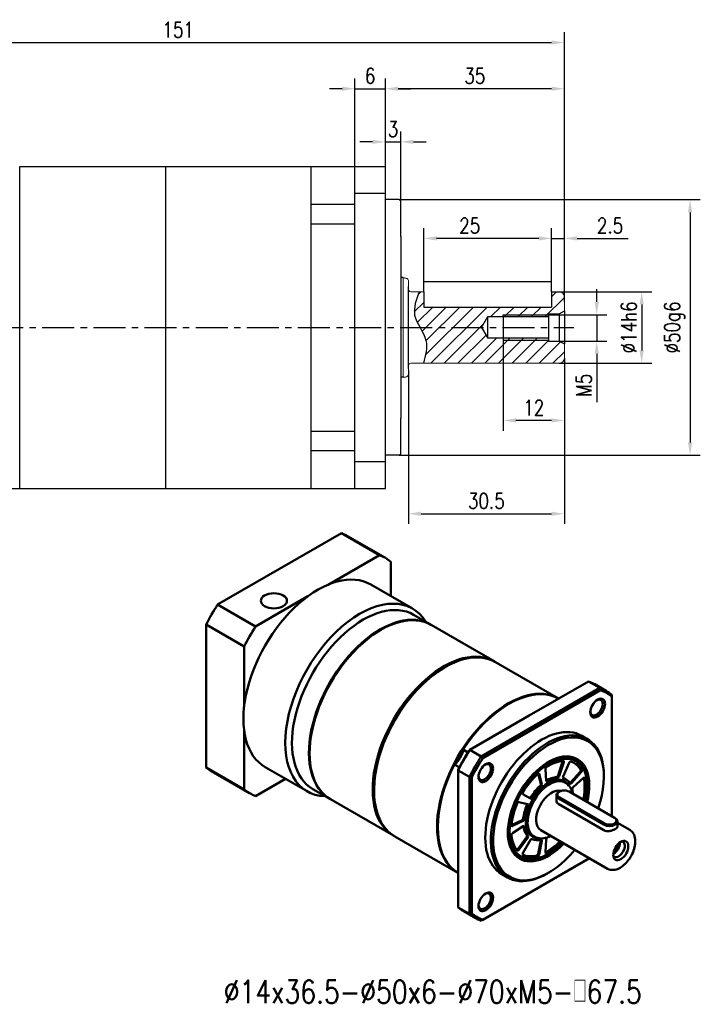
# Model space of a CAD drawing. Header units: inches. Extents: x 21 to 411, y 5 to 253.
# Tile 2 of 3: x 185 to 318, y 52 to 245. Entities that reach past the tile are written whole.
import ezdxf

# ---------------------------------------------------------------- set-up
doc = ezdxf.new("R2010")
doc.units = ezdxf.units.IN
doc.header["$LTSCALE"] = 10
doc.header["$MEASUREMENT"] = 0
doc.linetypes.add('CENTER', pattern=[2, 1.25, -0.25, 0.25, -0.25])
doc.linetypes.add('实线', pattern=[0])
for name, color, linetype in [('1轮廓实线层', 7, 'Continuous'), ('2细线层', 4, 'Continuous'), ('3中心线层', 1, 'CENTER'), ('5剖面线层', 2, 'Continuous'), ('6文字层', 3, 'Continuous'), ('7标注层', 4, 'Continuous')]:
    doc.layers.add(name, color=color, linetype=linetype)
doc.layers.add('可见 (ISO)', color=7, linetype='实线', lineweight=50)
doc.styles.add('PC_TEXTSTYLE', font='isocp.shx', dxfattribs={"width": 0.8, "bigfont": 'HZFS.SHX'})
doc.styles.add('TH_GBDIM', font='romans.shx', dxfattribs={"width": 0.8, "bigfont": 'gbcbig.shx'})
doc.dimstyles.new('线性标注', dxfattribs={"dimtxt": 2.5, "dimasz": 3, "dimexe": 2, "dimexo": 0, "dimgap": 1, "dimtad": 1, "dimdsep": 46, "dimtxsty": 'PC_TEXTSTYLE', "dimsah": 1, "dimcen": 0.09, "dimclrt": 3, "dimadec": 0, "dimazin": 0, "dimtfac": 0.7, "dimtix": 1, "dimtmove": 0, "dimatfit": 0, "dimfxl": 1, "dimtzin": 0, "dimarcsym": 0})

# ---------------------------------------------------------------- blocks, each defined once
blk = doc.blocks.new('*D20')
at = {"layer": '7标注层', "color": 0, "lineweight": -2, "transparency": 16777216}
for p, q in [((140.4, 217.22), (140.4, 242.5)), ((291.4, 190.77), (291.4, 242.5)), ((142.9, 240.5), (288.9, 240.5))]:
    blk.add_line(p, q, dxfattribs=at)
at = {"layer": '7标注层', "color": 0, "transparency": 16777216}
for points in [[(142.9, 240.92), (142.9, 240.09), (140.4, 240.5)], [(288.9, 240.92), (288.9, 240.09), (291.4, 240.5)]]:
    blk.add_solid(points, dxfattribs=at)
at = {"layer": 'Defpoints', "color": 0, "transparency": 16777216}
for p in [(291.4, 240.5), (140.4, 217.22), (291.4, 190.77)]:
    blk.add_point(p, dxfattribs=at)
at = {"layer": '7标注层', "color": 3, "transparency": 16777216, "insert": (215.9, 243), "char_height": 3, "attachment_point": 5, "style": 'TH_GBDIM'}
blk.add_mtext('151', dxfattribs=at)
blk = doc.blocks.new('*D64')
at = {"layer": '7标注层', "color": 0, "lineweight": -2, "transparency": 16777216}
for p, q in [((297.73, 189.77), (297.73, 192.27)), ((288.27, 187.27), (299.73, 187.27)), ((297.73, 187.27), (297.73, 182.12)), ((288.27, 182.12), (299.73, 182.12)), ((297.73, 179.62), (297.73, 170.17))]:
    blk.add_line(p, q, dxfattribs=at)
at = {"layer": '7标注层', "color": 0, "transparency": 16777216}
for points in [[(297.32, 189.77), (298.15, 189.77), (297.73, 187.27)], [(297.32, 179.62), (298.15, 179.62), (297.73, 182.12)]]:
    blk.add_solid(points, dxfattribs=at)
at = {"layer": 'Defpoints', "color": 0, "transparency": 16777216}
for p in [(288.27, 187.27), (288.27, 182.12), (297.73, 182.12)]:
    blk.add_point(p, dxfattribs=at)
at = {"layer": '7标注层', "color": 3, "transparency": 16777216, "insert": (295.23, 173.45), "char_height": 3, "attachment_point": 5, "rotation": 90, "style": 'TH_GBDIM'}
blk.add_mtext('{M5}{}{}', dxfattribs=at)
blk = doc.blocks.new('*D65')
at = {"layer": '7标注层', "color": 0, "lineweight": -2, "transparency": 16777216}
for p, q in [((289.65, 191.77), (308.52, 191.77)), ((306.52, 189.27), (306.52, 180.27)), ((290.4, 177.77), (308.52, 177.77))]:
    blk.add_line(p, q, dxfattribs=at)
at = {"layer": '7标注层', "color": 0, "transparency": 16777216}
for points in [[(306.11, 189.27), (306.94, 189.27), (306.52, 191.77)], [(306.11, 180.27), (306.94, 180.27), (306.52, 177.77)]]:
    blk.add_solid(points, dxfattribs=at)
at = {"layer": 'Defpoints', "color": 0, "transparency": 16777216}
for p in [(289.65, 191.77), (290.4, 177.77), (306.52, 177.77)]:
    blk.add_point(p, dxfattribs=at)
at = {"layer": '7标注层', "color": 3, "transparency": 16777216, "insert": (304.02, 184.77), "char_height": 3, "attachment_point": 5, "rotation": 90, "style": 'TH_GBDIM'}
blk.add_mtext('{%%c14h6}{}{}', dxfattribs=at)
blk = doc.blocks.new('*D66')
at = {"layer": '7标注层', "color": 0, "lineweight": -2, "transparency": 16777216}
for p, q in [((259.1, 209.77), (317.98, 209.77)), ((315.98, 207.27), (315.98, 162.27)), ((259.1, 159.77), (317.98, 159.77))]:
    blk.add_line(p, q, dxfattribs=at)
at = {"layer": '7标注层', "color": 0, "transparency": 16777216}
for points in [[(315.57, 207.27), (316.4, 207.27), (315.98, 209.77)], [(315.57, 162.27), (316.4, 162.27), (315.98, 159.77)]]:
    blk.add_solid(points, dxfattribs=at)
at = {"layer": 'Defpoints', "color": 0, "transparency": 16777216}
for p in [(259.1, 209.77), (259.1, 159.77), (315.98, 159.77)]:
    blk.add_point(p, dxfattribs=at)
at = {"layer": '7标注层', "color": 3, "transparency": 16777216, "insert": (312.98, 184.77), "char_height": 3, "attachment_point": 5, "rotation": 90, "style": 'TH_GBDIM'}
blk.add_mtext('{%%c50}{}{g6}', dxfattribs=at)
blk = doc.blocks.new('*D67')
at = {"layer": '7标注层', "color": 0, "lineweight": -2, "transparency": 16777216}
for p, q in [((288.9, 193.77), (288.9, 204.19)), ((291.4, 189.74), (291.4, 204.19)), ((286.4, 202.19), (283.9, 202.19)), ((288.9, 202.19), (291.4, 202.19)), ((293.9, 202.19), (303.85, 202.19))]:
    blk.add_line(p, q, dxfattribs=at)
at = {"layer": '7标注层', "color": 0, "transparency": 16777216}
for points in [[(286.4, 202.6), (286.4, 201.77), (288.9, 202.19)], [(293.9, 202.6), (293.9, 201.77), (291.4, 202.19)]]:
    blk.add_solid(points, dxfattribs=at)
at = {"layer": 'Defpoints', "color": 0, "transparency": 16777216}
for p in [(291.4, 202.19), (288.9, 193.77), (291.4, 189.74)]:
    blk.add_point(p, dxfattribs=at)
at = {"layer": '7标注层', "color": 3, "transparency": 16777216, "insert": (300.33, 204.69), "char_height": 3, "attachment_point": 5, "style": 'TH_GBDIM'}
blk.add_mtext('2.5', dxfattribs=at)
blk = doc.blocks.new('*D68')
at = {"layer": '7标注层', "color": 0, "lineweight": -2, "transparency": 16777216}
for p, q in [((263.9, 193.77), (263.9, 204.19)), ((288.9, 193.77), (288.9, 204.19)), ((286.4, 202.19), (266.4, 202.19))]:
    blk.add_line(p, q, dxfattribs=at)
at = {"layer": '7标注层', "color": 0, "transparency": 16777216}
for points in [[(266.4, 202.6), (266.4, 201.77), (263.9, 202.19)], [(286.4, 202.6), (286.4, 201.77), (288.9, 202.19)]]:
    blk.add_solid(points, dxfattribs=at)
at = {"layer": 'Defpoints', "color": 0, "transparency": 16777216}
for p in [(263.9, 202.19), (263.9, 193.77), (288.9, 193.77)]:
    blk.add_point(p, dxfattribs=at)
at = {"layer": '7标注层', "color": 3, "transparency": 16777216, "insert": (272.9, 204.69), "char_height": 3, "attachment_point": 5, "style": 'TH_GBDIM'}
blk.add_mtext('25', dxfattribs=at)
blk = doc.blocks.new('*D69')
at = {"layer": '7标注层', "color": 0, "lineweight": -2, "transparency": 16777216}
for p, q in [((279.44, 182.27), (279.44, 164.58)), ((291.4, 178.77), (291.4, 164.58)), ((288.9, 166.58), (281.94, 166.58))]:
    blk.add_line(p, q, dxfattribs=at)
at = {"layer": '7标注层', "color": 0, "transparency": 16777216}
for points in [[(281.94, 166.99), (281.94, 166.16), (279.44, 166.58)], [(288.9, 166.99), (288.9, 166.16), (291.4, 166.58)]]:
    blk.add_solid(points, dxfattribs=at)
at = {"layer": 'Defpoints', "color": 0, "transparency": 16777216}
for p in [(279.44, 182.27), (291.4, 178.77), (279.44, 166.58)]:
    blk.add_point(p, dxfattribs=at)
at = {"layer": '7标注层', "color": 3, "transparency": 16777216, "insert": (285.42, 169.08), "char_height": 3, "attachment_point": 5, "style": 'TH_GBDIM'}
blk.add_mtext('12', dxfattribs=at)
blk = doc.blocks.new('*D70')
at = {"layer": '7标注层', "color": 0, "lineweight": -2, "transparency": 16777216}
for p, q in [((256.4, 215.97), (256.4, 233.47)), ((291.4, 190.77), (291.4, 233.47)), ((288.9, 231.47), (258.9, 231.47))]:
    blk.add_line(p, q, dxfattribs=at)
at = {"layer": '7标注层', "color": 0, "transparency": 16777216}
for points in [[(258.9, 231.88), (258.9, 231.05), (256.4, 231.47)], [(288.9, 231.88), (288.9, 231.05), (291.4, 231.47)]]:
    blk.add_solid(points, dxfattribs=at)
at = {"layer": 'Defpoints', "color": 0, "transparency": 16777216}
for p in [(256.4, 231.47), (256.4, 215.97), (291.4, 190.77)]:
    blk.add_point(p, dxfattribs=at)
at = {"layer": '7标注层', "color": 3, "transparency": 16777216, "insert": (273.9, 233.97), "char_height": 3, "attachment_point": 5, "style": 'TH_GBDIM'}
blk.add_mtext('35', dxfattribs=at)
blk = doc.blocks.new('*D71')
at = {"layer": '7标注层', "color": 0, "lineweight": -2, "transparency": 16777216}
for p, q in [((256.4, 214.11), (256.4, 223.07)), ((259.4, 204.47), (259.4, 223.07)), ((253.9, 221.07), (251.4, 221.07)), ((256.4, 221.07), (259.4, 221.07)), ((261.9, 221.07), (264.4, 221.07))]:
    blk.add_line(p, q, dxfattribs=at)
at = {"layer": '7标注层', "color": 0, "transparency": 16777216}
for points in [[(253.9, 221.48), (253.9, 220.65), (256.4, 221.07)], [(261.9, 221.48), (261.9, 220.65), (259.4, 221.07)]]:
    blk.add_solid(points, dxfattribs=at)
at = {"layer": 'Defpoints', "color": 0, "transparency": 16777216}
for p in [(259.4, 221.07), (256.4, 214.11), (259.4, 204.47)]:
    blk.add_point(p, dxfattribs=at)
at = {"layer": '7标注层', "color": 3, "transparency": 16777216, "insert": (257.9, 223.57), "char_height": 3, "attachment_point": 5, "style": 'TH_GBDIM'}
blk.add_mtext('3', dxfattribs=at)
blk = doc.blocks.new('*D72')
at = {"layer": '7标注层', "color": 0, "lineweight": -2, "transparency": 16777216}
for p, q in [((291.4, 178.77), (291.4, 146.33)), ((260.9, 176.44), (260.9, 146.33)), ((263.4, 148.33), (288.9, 148.33))]:
    blk.add_line(p, q, dxfattribs=at)
at = {"layer": '7标注层', "color": 0, "transparency": 16777216}
for points in [[(263.4, 148.74), (263.4, 147.91), (260.9, 148.33)], [(288.9, 148.74), (288.9, 147.91), (291.4, 148.33)]]:
    blk.add_solid(points, dxfattribs=at)
at = {"layer": 'Defpoints', "color": 0, "transparency": 16777216}
for p in [(291.4, 178.77), (260.9, 176.44), (291.4, 148.33)]:
    blk.add_point(p, dxfattribs=at)
at = {"layer": '7标注层', "color": 3, "transparency": 16777216, "insert": (276.15, 150.83), "char_height": 3, "attachment_point": 5, "style": 'TH_GBDIM'}
blk.add_mtext('30.5', dxfattribs=at)
blk = doc.blocks.new('*D85')
at = {"layer": '7标注层', "color": 0, "lineweight": -2, "transparency": 16777216}
for p, q in [((250.45, 216.27), (250.45, 233.47)), ((256.4, 216.27), (256.4, 233.47)), ((247.95, 231.47), (245.45, 231.47)), ((250.45, 231.47), (256.4, 231.47)), ((258.9, 231.47), (261.4, 231.47))]:
    blk.add_line(p, q, dxfattribs=at)
at = {"layer": '7标注层', "color": 0, "transparency": 16777216}
for points in [[(247.95, 231.88), (247.95, 231.05), (250.45, 231.47)], [(258.9, 231.88), (258.9, 231.05), (256.4, 231.47)]]:
    blk.add_solid(points, dxfattribs=at)
at = {"layer": 'Defpoints', "color": 0, "transparency": 16777216}
for p in [(256.4, 231.47), (250.45, 216.27), (256.4, 216.27)]:
    blk.add_point(p, dxfattribs=at)
at = {"layer": '7标注层', "color": 3, "transparency": 16777216, "insert": (253.43, 233.97), "char_height": 3, "attachment_point": 5, "style": 'TH_GBDIM'}
blk.add_mtext('6', dxfattribs=at)
blk = doc.blocks.new('B-GPBS065-双级')
at = {"layer": '可见 (ISO)', "ltscale": 1.31579}
for p, q in [((273.37, 259.92), (312.1, 282.28)), ((323.98, 275.42), (312.1, 282.28)), ((313.98, 281.37), (325.86, 274.51)), ((307.89, 266.13), (323.98, 275.42)), ((327.59, 273.33), (327.59, 262.54)), ((334.33, 258.65), (321.25, 266.2)), ((285.25, 253.06), (301.61, 262.51)), ((273.37, 259.92), (285.25, 253.06)), ((339.95, 253.68), (334.64, 256.74)), ((281.63, 246.8), (269.75, 253.66)), ((269.75, 208.93), (269.75, 253.66)), ((359.89, 242.16), (340.16, 253.55)), ((324.2, 251.87), (324.41, 251.99)), ((281.63, 227.9), (281.63, 246.8)), ((380.04, 230.53), (360.31, 241.92)), ((344.35, 240.24), (344.56, 240.36)), ((370.87, 225.17), (389.42, 235.88)), ((392.96, 233.84), (389.42, 235.88)), ((394.9, 232.92), (391.37, 234.96)), ((392.96, 233.84), (355.84, 212.42)), ((356.33, 211.88), (393.18, 233.16)), ((396.68, 231.14), (396.68, 193.69)), ((379.98, 230.43), (378.85, 231.08)), ((352.31, 214.46), (370.87, 225.17)), ((281.63, 202.08), (281.63, 220.65)), ((389.02, 217.84), (387.26, 218.86)), ((302.14, 213.66), (302.14, 213.41)), ((350.15, 214.51), (351.65, 213.64)), ((352.31, 214.46), (355.84, 212.42)), ((348.97, 209), (347.47, 209.86)), ((381.3, 210.78), (379.88, 206.44)), ((381.66, 210.57), (380.24, 206.24)), ((381.43, 206.13), (383.36, 210.42)), ((385.27, 211.34), (385.41, 211.26)), ((269.75, 208.93), (281.63, 202.08)), ((271.48, 207.76), (283.36, 200.9)), ((288.25, 209.04), (288.11, 209.13)), ((301.33, 201.49), (288.25, 209.04)), ((348.59, 186.59), (348.59, 208.02)), ((352.13, 205.98), (348.59, 208.02)), ((373.62, 207.02), (374.47, 203.86)), ((373.95, 206.9), (374.82, 203.66)), ((376.18, 204.72), (375.89, 208.42)), ((386.77, 207.62), (383.73, 204.22)), ((387.13, 207.42), (384.08, 204.02)), ((294.59, 205.38), (285.25, 199.99)), ((352.13, 205.98), (352.13, 163.12)), ((352.84, 163.27), (352.84, 205.83)), ((381.54, 204.55), (382.11, 204.22)), ((382.25, 205.29), (381.9, 205.5)), ((383.03, 203.48), (382.67, 203.8)), ((384.55, 202.79), (387.8, 205.67)), ((394.2, 205.98), (394.2, 206.39)), ((308.45, 199.12), (303.14, 202.18)), ((322.29, 202.02), (322.29, 201.78)), ((371.26, 199.23), (368.88, 200.6)), ((380.27, 201.37), (380.06, 201.25)), ((383.38, 201.37), (397.52, 193.21)), ((389.04, 203), (389.04, 203.25)), ((328.39, 187.6), (308.66, 198.99)), ((367.61, 198.12), (370.37, 197.49)), ((379.33, 198.65), (379.33, 200.23)), ((380.06, 199.21), (394.2, 191.04)), ((394.2, 189.28), (380.06, 197.44)), ((394.41, 191.41), (380.27, 199.57)), ((387.45, 199.11), (387.34, 199.08)), ((387.8, 198.91), (387.7, 198.88)), ((368.61, 192.41), (365.29, 190.83)), ((368.96, 192.21), (365.61, 190.62)), ((397.74, 193.08), (397.52, 193.21)), ((398.47, 190.49), (398.47, 192.06)), ((398.47, 191.6), (402.3, 189.39)), ((365.61, 188.34), (368.96, 190.61)), ((374.44, 189.31), (395.3, 177.26)), ((348.54, 175.97), (328.81, 187.36)), ((348.59, 165.16), (348.59, 186.59)), ((370.01, 187.16), (367.26, 183.35)), ((370.37, 186.96), (367.61, 183.14)), ((368.88, 182.13), (371.26, 186.25)), ((371.79, 187.66), (372.36, 187.33)), ((373.46, 186.9), (373, 187.05)), ((374.47, 186.13), (373.6, 181.88)), ((374.82, 185.93), (373.95, 181.68)), ((375.89, 182.4), (376.18, 186.44)), ((376.88, 181.94), (376.66, 181.81)), ((389.68, 180.51), (356.33, 161.25)), ((367.77, 181.03), (367.91, 180.95)), ((347.47, 176.72), (348.59, 176.07)), ((376.88, 175.98), (376.52, 175.77)), ((364.02, 174.53), (362.26, 175.56)), ((348.59, 165.16), (352.13, 163.12)), ((353.9, 161.9), (350.37, 163.94))]:
    blk.add_line(p, q, dxfattribs=at)
at = {"layer": '可见 (ISO)', "ltscale": 1.31579, "extrusion": (0, 0, -1)}
for centre, major_axis, start_param, end_param in [((292.73, 244.56), (21.25, 36.81), 6.197999, 6.283185), ((304.75, 237.62), (-16.5, -28.58), 0, 3.141593), ((290.96, 261.1), (-4.1, 0), 5.497787, 11.780972), ((292.73, 244.56), (21.25, 36.81), 4.627202, 4.797576), ((324.41, 226.27), (-15.75, -27.28), 0, 3.141593), ((344.56, 214.64), (-15.75, -27.28), 0, 3.141593), ((344.35, 214.76), (15.6, 27.02), 3.926991, 5.497787), ((364.5, 203.13), (15.75, 27.28), 4.797598, 6.197976), ((370.87, 199.45), (20.5, 35.51), 6.192414, 6.283185), ((374.76, 197.21), (20.25, 35.07), 6.196871, 6.3695), ((391.9, 227.72), (1.37, 2.38), 5.585006, 10.122958), ((376.88, 195.98), (-12.25, -21.22), 5.002141, 10.666414), ((364.5, 203.13), (15.6, 27.02), 4.639431, 4.785347), ((370.87, 199.45), (20.5, 35.51), 4.621618, 4.80316), ((376.52, 196.19), (8.75, 15.16), 5.511973, 6.283185), ((364.5, 203.13), (-15.75, -27.28), 0.085209, 1.485587), ((374.76, 197.21), (20.25, 35.07), 4.626075, 4.798703), ((356.9, 207.51), (1.38, 2.38), 5.585006, 10.122958), ((376.88, 195.98), (-8.6, -14.9), 5.131531, 10.517082), ((376.88, 195.98), (8.25, 14.29), 5.441776, 5.902864), ((380.98, 210.77), (-0.25, -0.433), 3.84029, 4.363323), ((381.34, 210.56), (0.25, 0.433), 5.902864, 7.504916), ((383.65, 210.36), (0.25, 0.433), 4.537856, 6.139907), ((376.88, 195.98), (8.25, 14.29), 6.139907, 6.600996), ((376.52, 196.19), (8.25, 14.29), 0.021429, 0.317811), ((292.73, 244.56), (-21.25, -36.81), 0, 0.085187), ((376.88, 195.98), (8.25, 14.29), 4.743644, 5.204733), ((373.61, 206.6), (0.25, 0.433), 5.204733, 6.806784), ((376.24, 208.66), (0.25, 0.433), 3.839724, 5.441776), ((386.62, 207.9), (0.25, 0.433), 0.317811, 1.919862), ((386.98, 207.7), (0.25, 0.433), 0.317811, 1.919862), ((374.12, 203.56), (-0.25, -0.433), 3.665191, 5.191529), ((374.48, 203.35), (-0.25, -0.433), 3.665191, 5.191529), ((376.18, 205.17), (-0.25, -0.433), 5.45498, 5.501608), ((376.54, 204.96), (-0.25, -0.433), 5.45498, 6.981317), ((376.66, 196.1), (4.88, 8.44), 5.513056, 6.283185), ((379.56, 206.43), (-0.25, -0.433), 4.363323, 5.88966), ((379.91, 206.22), (-0.25, -0.433), 4.363323, 5.88966), ((381.72, 206.06), (-0.25, -0.433), 6.153111, 7.679449), ((383.58, 204.51), (-0.25, -0.433), 5.061455, 5.638848), ((383.93, 204.3), (-0.25, -0.433), 5.061455, 6.587792), ((387.89, 205.33), (0.25, 0.433), 5.235988, 6.838039), ((376.52, 196.19), (-8.25, -14.29), 3.703564, 4.157535), ((376.88, 195.98), (-8.25, -14.29), 3.696447, 4.157535), ((369.13, 201.03), (-0.25, -0.433), 0, 1.602051), ((377.94, 195.37), (-3.5, -6.06), 0, 3.013334), ((381.83, 200.47), (-2.2, 0), 5.497787, 8.63938), ((384.64, 202.45), (0.25, 0.433), 3.709651, 5.235988), ((376.88, 195.98), (8.25, 14.29), 4.045512, 4.506601), ((367.41, 197.67), (0.25, 0.433), 4.506601, 6.108652), ((369.81, 197.24), (-0.25, -0.433), 3.683079, 4.493397), ((370.16, 197.03), (0.25, 0.433), 6.108652, 7.63499), ((371.15, 199.86), (-0.25, -0.433), 4.756848, 6.283185), ((371.51, 199.66), (-0.25, -0.433), 4.756848, 6.283185), ((387.54, 199.56), (-0.25, -0.433), 4.157535, 5.759587), ((387.89, 199.36), (-0.25, -0.433), 4.157535, 5.759587), ((368.64, 192.84), (-0.25, -0.433), 4.058716, 5.585054), ((368.99, 192.63), (-0.25, -0.433), 4.058716, 5.585054), ((376.66, 196.1), (-4.87, -8.44), 0, 0.77013), ((395.97, 192.31), (2.2, 0), 5.497787, 8.63938), ((376.52, 196.19), (-8.75, -15.16), 0, 0.771213), ((365.64, 191.04), (-0.25, -0.433), 5.585054, 7.187105), ((365.64, 187.95), (0.25, 0.433), 3.808469, 5.410521), ((368.99, 190.22), (0.25, 0.433), 5.410521, 6.936858), ((376.88, 195.98), (-8.25, -14.29), 0.205788, 0.666877), ((369.81, 187.38), (0.25, 0.433), 0.218992, 1.745329), ((370.16, 187.18), (0.25, 0.433), 0.218992, 1.745329), ((371.51, 186.1), (0.25, 0.433), 4.712389, 6.238726), ((374.12, 186.04), (-0.25, -0.433), 3.87527, 4.18879), ((374.48, 185.84), (0.25, 0.433), 5.804046, 7.330383), ((376.52, 196.19), (-8.25, -14.29), 5.150514, 5.552099), ((376.54, 186.61), (0.25, 0.433), 4.014257, 5.540595), ((376.88, 195.98), (-8.25, -14.29), 5.150514, 5.553799), ((398.8, 183.33), (1.38, 2.38), 6.087974, 9.619989), ((367.06, 183.56), (-0.25, -0.433), 4.886922, 5.699376), ((367.41, 183.36), (-0.25, -0.433), 4.886922, 6.488973), ((369.13, 181.99), (-0.25, -0.433), 6.25193, 7.853982), ((373.25, 181.79), (-0.25, -0.433), 4.18879, 5.790842), ((376.24, 182.57), (-0.25, -0.433), 5.553799, 7.15585), ((376.52, 196.19), (-8.25, -14.29), 5.790842, 6.219553), ((376.88, 195.98), (-8.25, -14.29), 5.790842, 6.25193), ((373.61, 181.59), (-0.25, -0.433), 4.18879, 5.790842), ((356.9, 167.1), (1.38, 2.38), 5.585006, 10.122958), ((370.87, 199.45), (-20.5, -35.51), 0, 0.090771), ((374.76, 197.21), (-20.25, -35.07), 6.196871, 6.3695)]:
    blk.add_ellipse(centre, major_axis=major_axis, ratio=0.57735, start_param=start_param, end_param=end_param, dxfattribs=at)
at = {"layer": '可见 (ISO)', "ltscale": 1.31579}
for centre, major_axis, start_param, end_param in [((304.61, 237.7), (21.25, 36.81), 6.197999, 6.368372), ((317.83, 230.07), (16.5, 28.58), 5.98052, 9.727443), ((318.89, 229.46), (15.75, 27.28), 0, 3.141593), ((324.2, 226.4), (15.75, 27.28), 6.276451, 9.431512), ((304.61, 237.7), (-21.25, -36.81), 4.627202, 4.797576), ((324.2, 226.4), (-15.6, -27.02), 3.926991, 5.497787), ((344.14, 214.88), (15.75, 27.28), 6.269716, 9.438247), ((344.35, 214.76), (-15.6, -27.02), 3.926991, 5.497787), ((364.29, 203.25), (15.75, 27.28), 6.279875, 9.428089), ((374.4, 197.41), (20.5, 35.51), 6.192414, 6.373957), ((392.26, 227.52), (1.63, 2.81), 5.497787, 11.780972), ((376.52, 196.19), (12.5, 21.65), 5.497787, 10.210176), ((374.76, 197.21), (12.5, 21.65), 0, 3.141593), ((347, 213.23), (2.25, 3.9), 4.074198, 5.35058), ((370.51, 199.66), (-20.25, -35.07), 4.626075, 4.798703), ((376.88, 195.98), (9, 15.59), 5.167963, 10.596149), ((374.4, 197.41), (-20.5, -35.51), 4.621618, 4.80316), ((357.26, 207.31), (1.62, 2.81), 5.497787, 11.780972), ((376.66, 196.1), (8.75, 15.16), 5.497787, 10.210176), ((376.88, 195.98), (5.02, 8.7), 5.944067, 9.763896), ((377.23, 195.78), (4.87, 8.44), 6.158178, 9.549785), ((376.52, 196.19), (-5.37, -9.31), 3.535118, 3.969798), ((376.88, 195.98), (-5.37, -9.31), 3.535118, 3.969798), ((376.52, 196.19), (5.38, 9.31), 0, 0.09055), ((376.88, 195.98), (5.37, 9.31), 5.978579, 6.413259), ((304.61, 237.7), (-21.25, -36.81), 6.197999, 6.368372), ((376.52, 196.19), (-5.37, -9.31), 4.233249, 4.66793), ((376.88, 195.98), (-5.37, -9.31), 4.233249, 4.66793), ((381.83, 200.23), (-2.5, 0), 5.497787, 7.068583), ((376.88, 195.98), (5.37, 9.31), 5.540576, 5.715127), ((376.52, 196.19), (-5.38, -9.31), 4.931381, 5.366062), ((376.88, 195.98), (-5.38, -9.31), 4.931381, 5.366062), ((395.97, 192.06), (2.5, 0), 3.926991, 7.068583), ((376.52, 196.19), (-5.38, -9.31), 5.63568, 6.064193), ((376.88, 195.98), (-5.38, -9.31), 5.629513, 6.064193), ((376.88, 195.98), (-5.38, -9.31), 0.044459, 0.47914), ((376.88, 195.98), (5.37, 9.31), 3.884183, 3.916052), ((399.5, 182.92), (1.66, 2.88), 5.497787, 11.780972), ((397.29, 184.19), (1.37, 2.38), 3.863335, 5.561443), ((397.29, 184.19), (1.11, 1.93), 3.894312, 5.530466), ((357.26, 166.89), (1.62, 2.81), 5.497787, 11.780972), ((374.4, 197.41), (-20.5, -35.51), 6.192414, 6.373957)]:
    blk.add_ellipse(centre, major_axis=major_axis, ratio=0.57735, start_param=start_param, end_param=end_param, dxfattribs=at)
for points in [[(393.18, 233.16), (393.11, 233.39), (393.03, 233.61), (392.96, 233.84)], [(396.68, 231.7), (396.68, 231.51), (396.68, 231.33), (396.68, 231.14)], [(352.08, 214.33), (352.16, 214.37), (352.23, 214.41), (352.31, 214.46)], [(355.84, 212.42), (356, 212.24), (356.17, 212.06), (356.33, 211.88)], [(348.59, 208.02), (348.59, 208.11), (348.59, 208.19), (348.59, 208.28)], [(352.13, 205.98), (352.36, 205.93), (352.6, 205.88), (352.84, 205.83)], [(352.13, 163.12), (352.36, 163.17), (352.6, 163.22), (352.84, 163.27)], [(355.84, 160.98), (356, 161.07), (356.17, 161.16), (356.33, 161.25)]]:
    blk.add_open_spline(points, degree=3, dxfattribs=at)
for points, knots in [([(383.03, 203.48), (383.48, 203.07), (383.84, 202.54), (384.24, 201.57), (384.35, 201.18), (384.43, 200.77)], [5.6227945, 5.6227945, 5.6227945, 5.6227945, 5.9174073, 5.9174073, 6.0902303, 6.0902303, 6.0902303, 6.0902303]), ([(380.06, 197.44), (379.83, 197.57), (379.64, 197.75), (379.39, 198.18), (379.33, 198.43), (379.33, 198.65)], [-0.7607004, -0.7607004, -0.7607004, -0.7607004, -0.6655833, -0.6655833, -0.5704662, -0.5704662, -0.5704662, -0.5704662]), ([(397.74, 189.65), (397.51, 189.52), (397.23, 189.39), (396.61, 189.18), (396.28, 189.09), (395.66, 189), (395.32, 188.98), (394.71, 189.06), (394.42, 189.15), (394.2, 189.28)], [0.3803502, 0.3803502, 0.3803502, 0.3803502, 0.4754082, 0.4754082, 0.5704662, 0.5704662, 0.6655833, 0.6655833, 0.7607004, 0.7607004, 0.7607004, 0.7607004]), ([(395.3, 177.26), (395.68, 177.04), (396.11, 176.91), (397.03, 176.82), (397.52, 176.87), (398.57, 177.16), (399.13, 177.43), (400.22, 178.16), (400.76, 178.63), (401.75, 179.7), (402.19, 180.3), (402.96, 181.59), (403.28, 182.26), (403.76, 183.64), (403.93, 184.34), (404.07, 185.69), (404.05, 186.35), (403.8, 187.56), (403.57, 188.1), (402.97, 188.9), (402.66, 189.18), (402.3, 189.39)], [3.926991, 3.926991, 3.926991, 3.926991, 4.180908, 4.180908, 4.459612, 4.459612, 4.785811, 4.785811, 5.130299, 5.130299, 5.472113, 5.472113, 5.811687, 5.811687, 6.152929, 6.152929, 6.497508, 6.497508, 6.828212, 6.828212, 7.068583, 7.068583, 7.068583, 7.068583]), ([(398.47, 190.49), (398.47, 190.36), (398.41, 190.21), (398.15, 189.93), (397.96, 189.78), (397.74, 189.65)], [0.1902342, 0.1902342, 0.1902342, 0.1902342, 0.2852922, 0.2852922, 0.3803502, 0.3803502, 0.3803502, 0.3803502]), ([(377.55, 187.51), (376.85, 187.14), (376.14, 186.89), (374.76, 186.67), (374.08, 186.7), (373.46, 186.9)], [7.8952322, 7.8952322, 7.8952322, 7.8952322, 8.2020155, 8.2020155, 8.5143725, 8.5143725, 8.5143725, 8.5143725])]:
    blk.add_open_spline(points, degree=3, knots=knots, dxfattribs=at)

msp = doc.modelspace()

# ---------------------------------------------------------------- hatches: boundary and pattern name
at = {"layer": '5剖面线层'}
h = msp.add_hatch(dxfattribs=at)
h.set_pattern_fill('ANSI31', color=2, scale=15)
h.paths.add_polyline_path([(288.273, 187.27), (279.445, 187.27), (279.445, 186.895), (288.273, 186.895)], flags=17)
h.paths.add_polyline_path([(288.273, 182.645), (279.445, 182.645), (279.445, 182.27), (288.273, 182.27)], flags=17)
edge = h.paths.add_edge_path()
edge.add_line((291.398, 181.543), (290.398, 182.12))
edge.add_line((290.398, 182.12), (288.273, 182.12))
edge.add_line((288.273, 182.12), (288.273, 182.27))
edge.add_line((288.273, 182.27), (279.445, 182.27))
edge.add_line((279.445, 182.27), (279.445, 182.645))
edge.add_line((279.445, 182.645), (276.445, 182.645))
edge.add_line((276.445, 182.645), (275.218, 184.77))
edge.add_line((275.218, 184.77), (263.17, 184.77))
edge.add_spline(control_points=[(263.17, 184.77), (263.634, 183.944), (264.901, 181.761), (264.254, 179.298), (263.853, 177.77)], knot_values=[7.3201335, 7.3201335, 7.3201335, 7.3201335, 10.072046, 14.5734849, 14.5734849, 14.5734849, 14.5734849], degree=3, periodic=0)
edge.add_line((263.853, 177.77), (290.398, 177.77))
edge.add_arc((290.398, 178.77), 1, 270, 360)
edge.add_line((291.398, 178.77), (291.398, 181.543))
edge = h.paths.add_edge_path()
edge.add_line((276.445, 186.895), (279.445, 186.895))
edge.add_line((279.445, 186.895), (279.445, 187.27))
edge.add_line((279.445, 187.27), (288.273, 187.27))
edge.add_line((288.273, 187.27), (288.273, 187.42))
edge.add_line((288.273, 187.42), (290.398, 187.42))
edge.add_line((290.398, 187.42), (291.398, 187.997))
edge.add_line((291.398, 187.997), (291.398, 190.77))
edge.add_arc((290.398, 190.77), 1, 0, 90)
edge.add_line((290.398, 191.77), (288.898, 191.77))
edge.add_line((288.898, 191.77), (288.898, 188.77))
edge.add_line((288.898, 188.77), (263.898, 188.77))
edge.add_line((263.898, 188.77), (263.898, 191.77))
edge.add_line((263.898, 191.77), (263.022, 191.77))
edge.add_spline(control_points=[(263.022, 191.77), (262.44, 190.214), (261.524, 187.766), (262.719, 185.571), (263.17, 184.77)], knot_values=[0, 0, 0, 0, 4.6514206, 7.3201335, 7.3201335, 7.3201335, 7.3201335], degree=3, periodic=0)
edge.add_line((263.17, 184.77), (275.218, 184.77))
edge.add_line((275.218, 184.77), (276.445, 186.895))

# ---------------------------------------------------------------- linework, layer by layer
at = {"color": 7, "linetype": 'Continuous', "lineweight": 15}
for p, q in [((259.898, 184.77), (259.898, 194.52)), ((260.898, 192.27), (260.898, 193.924)), ((263.898, 191.77), (261.398, 191.77)), ((290.398, 191.77), (288.898, 191.77)), ((291.398, 190.77), (291.398, 178.77)), ((259.898, 175.02), (259.898, 184.77)), ((260.898, 175.616), (260.898, 177.27)), ((261.398, 177.77), (290.398, 177.77))]:
    msp.add_line(p, q, dxfattribs=at)
for p, q in [((263.898, 191.77), (263.898, 193.77)), ((288.898, 191.77), (288.898, 193.77))]:
    msp.add_line(p, q)
for centre, radius, start, end in [((261.398, 192.27), 0.5, 180, 270), ((290.398, 190.77), 1, 0, 90), ((261.398, 177.27), 0.5, 90, 180), ((290.398, 178.77), 1, 270, 0)]:
    msp.add_arc(centre, radius, start, end, dxfattribs=at)
at = {"layer": '1轮廓实线层'}
for p, q in [((184.898, 153.27), (184.898, 216.27)), ((184.898, 216.27), (213.398, 216.27)), ((213.398, 216.27), (213.398, 153.27)), ((213.398, 216.27), (256.398, 216.27)), ((241.898, 153.27), (241.898, 216.27)), ((250.454, 153.27), (250.454, 216.27)), ((256.398, 209.77), (256.398, 216.27)), ((259.098, 209.77), (256.398, 209.77)), ((256.398, 159.77), (256.398, 209.77)), ((259.098, 209.77), (259.398, 209.47)), ((259.398, 202.538), (259.398, 209.47)), ((259.398, 202.538), (259.398, 167.002)), ((259.898, 194.52), (259.398, 194.52)), ((259.898, 194.52), (260.484, 194.416)), ((260.898, 176.77), (260.898, 192.77)), ((263.898, 193.77), (288.898, 193.77)), ((263.898, 191.77), (263.898, 188.77)), ((288.898, 191.77), (290.398, 191.77)), ((288.898, 191.77), (288.898, 188.77)), ((263.898, 188.77), (288.898, 188.77)), ((275.218, 184.77), (276.445, 186.895)), ((276.445, 182.645), (276.445, 186.895)), ((276.445, 186.895), (288.273, 186.895)), ((279.445, 186.895), (279.445, 187.27)), ((288.273, 187.42), (290.398, 187.42)), ((288.273, 187.42), (288.273, 182.12)), ((290.398, 187.42), (291.398, 187.997)), ((290.398, 187.42), (290.398, 182.12)), ((291.398, 187.997), (291.398, 181.543)), ((275.218, 184.77), (276.445, 182.645)), ((288.273, 182.645), (276.445, 182.645)), ((259.898, 175.02), (259.398, 175.02)), ((259.898, 175.02), (260.484, 175.123)), ((259.398, 160.07), (259.398, 167.002)), ((259.098, 159.77), (259.398, 160.07)), ((256.398, 153.27), (256.398, 159.77)), ((259.098, 159.77), (256.398, 159.77)), ((177.398, 153.27), (184.898, 153.27)), ((184.898, 153.27), (213.398, 153.27)), ((213.398, 153.27), (241.898, 153.27)), ((241.898, 153.27), (256.398, 153.27))]:
    msp.add_line(p, q, dxfattribs=at)
at = {"layer": '1轮廓实线层', "ltscale": 0.5}
for p, q in [((250.454, 211.014), (256.398, 211.014)), ((241.898, 208.858), (250.431, 208.858)), ((241.898, 205.067), (250.431, 205.067)), ((241.898, 164.472), (250.431, 164.472)), ((241.898, 160.681), (250.431, 160.681)), ((250.454, 158.526), (256.398, 158.526))]:
    msp.add_line(p, q, dxfattribs=at)
at = {"layer": '1轮廓实线层', "extrusion": (0, -1.22465e-16, -1)}
for p, q in [((279.445, 186.895), (279.445, 182.27)), ((288.273, 182.12), (290.398, 182.12)), ((290.398, 182.12), (291.398, 181.543))]:
    msp.add_line(p, q, dxfattribs=at)
at = {"layer": '1轮廓实线层', "lineweight": 15}
for centre, start, end in [((260.398, 193.924), 0, 80), ((260.398, 175.616), 280, 0)]:
    msp.add_arc(centre, 0.5, start, end, dxfattribs=at)
at = {"layer": '2细线层'}
msp.add_line((279.445, 187.27), (288.273, 187.27), dxfattribs=at)
at = {"layer": '2细线层', "extrusion": (0, -1.22465e-16, -1)}
msp.add_line((279.445, 182.27), (288.273, 182.27), dxfattribs=at)
at = {"layer": '2细线层'}
msp.add_spline([(263.022, 191.77), (262.129, 187.205), (264.32, 182.247), (263.853, 177.77)], degree=3, dxfattribs=at)
at = {"layer": '3中心线层', "ltscale": 0.5}
msp.add_line((139.315, 184.77), (293.244, 184.77), dxfattribs=at)

# ---------------------------------------------------------------- block references
at = {"xscale": 0.625, "yscale": 0.625, "zscale": 0.625}
msp.add_blockref('B-GPBS065-双级', (52.752, -31.884), dxfattribs=at)

# ---------------------------------------------------------------- texts
at = {"layer": '6文字层', "insert": (224.805, 57.078), "char_height": 4.5, "attachment_point": 1, "style": 'TH_GBDIM'}
msp.add_mtext_dynamic_manual_height_columns('%%C14x36.5-%%C50x6-%%C70xM5-□67.5', width=104.16829, gutter_width=25, heights=[0], dxfattribs=at)

# ---------------------------------------------------------------- dimensions: what is measured, and where the dimension line sits
at = {"layer": '7标注层'}
for base, p1, p2, picture, middle in [((291.398, 240.502), (140.398, 217.221), (291.398, 190.77), '*D20', (215.898, 240.502)), ((256.398, 231.465), (291.398, 190.77), (256.398, 215.97), '*D70', (273.898, 231.465)), ((263.898, 202.187), (288.898, 193.77), (263.898, 193.77), '*D68', (272.898, 202.187)), ((291.398, 202.187), (288.898, 193.77), (291.398, 189.74), '*D67', (300.331, 202.187))]:
    dim = msp.add_linear_dim(base=base, p1=p1, p2=p2, dimstyle='线性标注', override={"dimtxt": 3, "dimasz": 2.5, "dimtxsty": 'TH_GBDIM', "dimadec": 2}, dxfattribs=at)
    dim.commit()
    dim.dimension.update_dxf_attribs({"geometry": picture, "text_midpoint": middle, "dimtype": 160})
for base, p1, p2, override, picture, middle in [((256.398, 231.465), (250.454, 216.27), (256.398, 216.27), {"dimtxt": 3, "dimasz": 2.5, "dimgap": 1, "dimtad": 1, "dimjust": 0, "dimdec": 0, "dimlfac": 1, "dimtxsty": 'TH_GBDIM', "dimse1": 0, "dimse2": 0, "dimsd1": 0, "dimsd2": 0, "dimadec": 0}, '*D85', (253.426, 233.965)), ((259.398, 221.067), (256.398, 214.108), (259.398, 204.47), {"dimtxt": 3, "dimasz": 2.5, "dimtxsty": 'TH_GBDIM', "dimadec": 2}, '*D71', (257.898, 223.567)), ((279.445, 166.578), (291.398, 178.77), (279.445, 182.27), {"dimtxt": 3, "dimasz": 2.5, "dimgap": 1, "dimtad": 1, "dimjust": 0, "dimdec": 0, "dimlfac": 1, "dimtxsty": 'TH_GBDIM', "dimse1": 0, "dimse2": 0, "dimsd1": 0, "dimsd2": 0, "dimadec": 0}, '*D69', (285.421, 169.078)), ((291.398, 148.327), (260.898, 176.443), (291.398, 178.77), {"dimtxt": 3, "dimasz": 2.5, "dimtxsty": 'TH_GBDIM', "dimadec": 2}, '*D72', (276.148, 150.827))]:
    dim = msp.add_linear_dim(base=base, p1=p1, p2=p2, dimstyle='线性标注', override=override, dxfattribs=at)
    dim.commit()
    dim.dimension.update_dxf_attribs({"geometry": picture, "text_midpoint": middle})
for base, p1, p2, text, picture, middle in [((315.983, 159.77), (259.098, 209.77), (259.098, 159.77), '{%%c<>}{}{g6}', '*D66', (312.983, 184.77)), ((306.522, 177.77), (289.648, 191.77), (290.398, 177.77), '{%%c<>h6}{}{}', '*D65', (304.022, 184.77))]:
    dim = msp.add_linear_dim(base=base, p1=p1, p2=p2, angle=90, text=text, dimstyle='线性标注', override={"dimtxt": 3, "dimasz": 2.5, "dimtxsty": 'TH_GBDIM', "dimadec": 2}, dxfattribs=at)
    dim.commit()
    dim.dimension.update_dxf_attribs({"geometry": picture, "text_midpoint": middle})
dim = msp.add_linear_dim(base=(297.734, 182.12), p1=(288.273, 187.27), p2=(288.273, 182.12), angle=90, text='{M5}{}{}', dimstyle='线性标注', override={"dimtxt": 3, "dimasz": 2.5, "dimtxsty": 'TH_GBDIM', "dimadec": 2}, dxfattribs=at)
dim.commit()
dim.dimension.update_dxf_attribs({"geometry": '*D64', "text_midpoint": (297.734, 173.453), "dimtype": 160})

doc.saveas('drawing.dxf')
